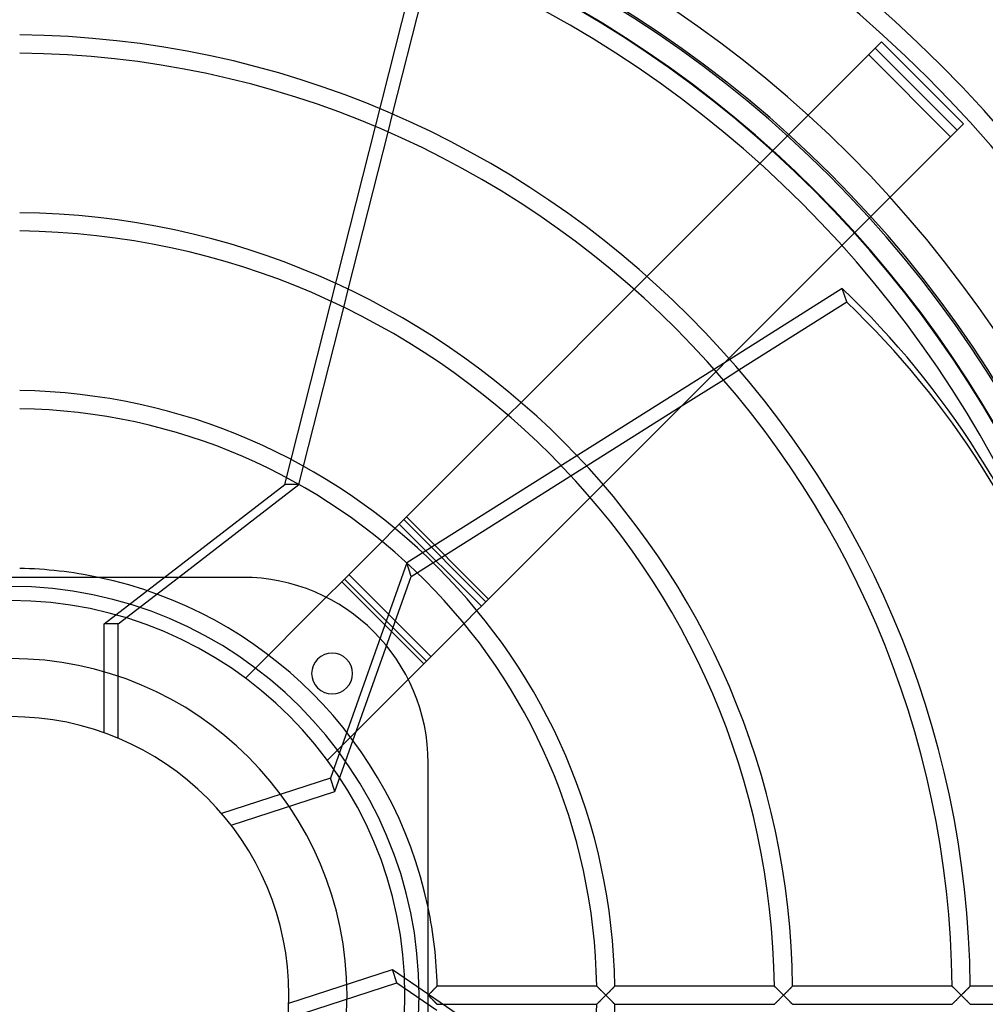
# Model space of a CAD drawing. Header units: millimetres. Extents: x -166 to 166, y -166 to 166.
# Tile 9 of 11: x 1 to 107, y -1 to 107. Entities that reach past the tile are written whole.
import ezdxf

# ---------------------------------------------------------------- set-up
doc = ezdxf.new("R2010")
doc.units = ezdxf.units.MM
doc.layers.add('HIDDEN', color=7, linetype='Continuous')
doc.layers.add('THICK', color=7, linetype='Continuous')

msp = doc.modelspace()

# ---------------------------------------------------------------- linework, layer by layer
at = {"layer": 'HIDDEN'}
for p, q in [((30.14, 56.1), (44.02, 110.93)), ((95.72, 104.74), (95.72, 104.74)), ((94.31, 103.33), (94.31, 103.33)), ((103.33, 94.31), (94.31, 103.33)), ((41.49, 94.81), (41.99, 96.77)), ((104.74, 95.72), (104.74, 95.72)), ((103.33, 94.31), (103.33, 94.31)), ((83.78, 92.8), (82.36, 91.38)), ((91.38, 82.36), (92.8, 83.78)), ((69.95, 78.96), (68.53, 77.55)), ((36.62, 75.55), (37.12, 77.53)), ((79.06, 69.84), (43.56, 47.48)), ((77.55, 68.53), (78.96, 69.95)), ((78.35, 67.61), (80.06, 68.69)), ((56.11, 65.12), (54.69, 63.71)), ((44.04, 46), (73.7, 64.69)), ((31.69, 56.1), (32.2, 58.1)), ((10.27, 40.8), (30.14, 56.1)), ((31.69, 56.1), (30.14, 56.1)), ((31.69, 56.1), (31.69, 56.1)), ((63.71, 54.69), (65.12, 56.11)), ((52.54, 43.52), (43.52, 52.54)), ((40.83, 49.84), (42.25, 51.26)), ((43.56, 47.48), (35.15, 23.85)), ((44.04, 46), (43.56, 47.48)), ((11.82, 40.8), (18.44, 45.9)), ((25.5, 45.9), (25.5, 45.9)), ((35.63, 22.37), (44.04, 46)), ((36.69, 45.71), (45.71, 36.69)), ((37.19, 46.21), (46.21, 37.19)), ((34.69, 43.71), (25.81, 34.83)), ((49.84, 40.83), (51.26, 42.25)), ((10.27, 28.83), (10.27, 40.8)), ((11.82, 40.8), (10.27, 40.8)), ((11.82, 28.23), (11.82, 40.8)), ((25.81, 34.83), (25.81, 34.83)), ((34.83, 25.81), (43.71, 34.69)), ((34.83, 25.81), (34.83, 25.81)), ((45.9, 25.5), (45.9, 25.5)), ((35.15, 23.85), (23.19, 19.96)), ((35.63, 22.37), (35.15, 23.85)), ((24.24, 18.67), (35.63, 22.37)), ((30.59, -0.86), (41.98, 2.84)), ((41.98, 2.84), (62.67, -11.33)), ((42.45, 1.37), (41.98, 2.84)), ((30.5, -2.52), (42.45, 1.37)), ((42.45, 1.37), (46.87, -1.66)), ((45.9, 0), (45.95, 0.05)), ((45.95, -0.05), (45.9, 0)), ((45.95, 0.05), (46, 0.1)), ((46, 0.1), (46.05, 0.15)), ((46.05, 0.15), (46.1, 0.2)), ((46.1, 0.2), (46.15, 0.25)), ((46.15, 0.25), (46.2, 0.3)), ((46.2, 0.3), (46.25, 0.35)), ((46.25, 0.35), (46.29, 0.4)), ((46.29, 0.4), (46.34, 0.44)), ((46.34, 0.44), (46.39, 0.49)), ((46.39, 0.49), (46.43, 0.54)), ((46.43, 0.54), (46.48, 0.58)), ((46.48, 0.58), (46.52, 0.63)), ((46.52, 0.63), (46.57, 0.67)), ((46.57, 0.67), (46.61, 0.71)), ((46.61, 0.71), (46.65, 0.75)), ((46.65, 0.75), (46.68, 0.79)), ((46.68, 0.79), (46.72, 0.83)), ((46.72, 0.83), (46.75, 0.86)), ((46.75, 0.86), (46.78, 0.89)), ((46.78, 0.89), (46.81, 0.92)), ((46.81, 0.92), (46.83, 0.94)), ((46.83, 0.94), (46.85, 0.96)), ((46.85, 0.96), (46.87, 0.98)), ((46.87, 0.98), (46.88, 0.99)), ((46.88, 0.99), (46.89, 1)), ((46.89, 1), (46.89, 1)), ((64.42, 1), (64.42, 1)), ((64.42, 1), (64.43, 0.99)), ((64.43, 0.99), (64.45, 0.98)), ((64.45, 0.98), (64.46, 0.96)), ((64.46, 0.96), (64.48, 0.94)), ((64.48, 0.94), (64.51, 0.91)), ((64.51, 0.91), (64.54, 0.89)), ((64.54, 0.89), (64.57, 0.85)), ((64.57, 0.85), (64.61, 0.82)), ((64.61, 0.82), (64.64, 0.78)), ((64.64, 0.78), (64.68, 0.74)), ((64.68, 0.74), (64.72, 0.7)), ((64.72, 0.7), (64.77, 0.66)), ((64.77, 0.66), (64.81, 0.62)), ((64.81, 0.62), (64.86, 0.57)), ((64.86, 0.57), (64.9, 0.52)), ((64.9, 0.52), (64.95, 0.48)), ((64.95, 0.48), (65, 0.43)), ((65, 0.43), (65.05, 0.38)), ((65.05, 0.38), (65.1, 0.32)), ((65.1, 0.32), (65.16, 0.27)), ((65.16, 0.27), (65.21, 0.22)), ((65.21, 0.22), (65.26, 0.17)), ((65.26, 0.17), (65.32, 0.11)), ((65.32, 0.11), (65.37, 0.06)), ((65.37, 0.06), (65.43, 0)), ((65.43, 0), (65.48, 0.05)), ((65.48, 0.05), (65.53, 0.1)), ((65.53, 0.1), (65.58, 0.15)), ((65.58, 0.15), (65.63, 0.2)), ((65.63, 0.2), (65.68, 0.25)), ((65.68, 0.25), (65.73, 0.3)), ((65.73, 0.3), (65.78, 0.35)), ((65.78, 0.35), (65.83, 0.4)), ((65.83, 0.4), (65.87, 0.44)), ((65.87, 0.44), (65.92, 0.49)), ((65.92, 0.49), (65.97, 0.54)), ((65.97, 0.54), (66.01, 0.58)), ((66.01, 0.58), (66.05, 0.63)), ((66.05, 0.63), (66.1, 0.67)), ((66.1, 0.67), (66.14, 0.71)), ((66.14, 0.71), (66.18, 0.75)), ((66.18, 0.75), (66.22, 0.79)), ((66.22, 0.79), (66.25, 0.83)), ((66.25, 0.83), (66.28, 0.86)), ((66.28, 0.86), (66.31, 0.89)), ((66.31, 0.89), (66.34, 0.92)), ((66.34, 0.92), (66.36, 0.94)), ((66.36, 0.94), (66.39, 0.96)), ((66.39, 0.96), (66.4, 0.98)), ((66.4, 0.98), (66.41, 0.99)), ((66.41, 0.99), (66.42, 1)), ((66.42, 1), (66.42, 1)), ((83.95, 1), (83.96, 1)), ((83.96, 1), (83.96, 0.99)), ((83.96, 0.99), (83.98, 0.98)), ((83.98, 0.98), (83.99, 0.96)), ((83.99, 0.96), (84.02, 0.94)), ((84.02, 0.94), (84.04, 0.91)), ((84.04, 0.91), (84.07, 0.89)), ((84.07, 0.89), (84.1, 0.85)), ((84.1, 0.85), (84.14, 0.82)), ((84.14, 0.82), (84.17, 0.78)), ((84.17, 0.78), (84.21, 0.74)), ((84.21, 0.74), (84.25, 0.7)), ((84.25, 0.7), (84.3, 0.66)), ((84.3, 0.66), (84.34, 0.62)), ((84.34, 0.62), (84.39, 0.57)), ((84.39, 0.57), (84.43, 0.52)), ((84.43, 0.52), (84.48, 0.48)), ((84.48, 0.48), (84.53, 0.43)), ((84.53, 0.43), (84.58, 0.38)), ((84.58, 0.38), (84.63, 0.33)), ((84.63, 0.33), (84.69, 0.27)), ((84.69, 0.27), (84.74, 0.22)), ((84.74, 0.22), (84.79, 0.17)), ((84.79, 0.17), (84.85, 0.11)), ((84.85, 0.11), (84.9, 0.06)), ((84.9, 0.06), (84.96, 0)), ((84.96, 0), (85.01, 0.05)), ((85.01, 0.05), (85.06, 0.1)), ((85.06, 0.1), (85.11, 0.15)), ((85.11, 0.15), (85.16, 0.2)), ((85.16, 0.2), (85.21, 0.25)), ((85.21, 0.25), (85.26, 0.3)), ((85.26, 0.3), (85.31, 0.35)), ((85.31, 0.35), (85.36, 0.4)), ((85.36, 0.4), (85.4, 0.44)), ((85.4, 0.44), (85.45, 0.49)), ((85.45, 0.49), (85.5, 0.54)), ((85.5, 0.54), (85.54, 0.58)), ((85.54, 0.58), (85.59, 0.63)), ((85.59, 0.63), (85.63, 0.67)), ((85.63, 0.67), (85.67, 0.71)), ((85.67, 0.71), (85.71, 0.75)), ((85.71, 0.75), (85.75, 0.79)), ((85.75, 0.79), (85.78, 0.83)), ((85.78, 0.83), (85.81, 0.86)), ((85.81, 0.86), (85.85, 0.89)), ((85.85, 0.89), (85.87, 0.92)), ((85.87, 0.92), (85.9, 0.94)), ((85.9, 0.94), (85.92, 0.96)), ((85.92, 0.96), (85.93, 0.98)), ((85.93, 0.98), (85.94, 0.99)), ((85.94, 0.99), (85.95, 1)), ((85.95, 1), (85.95, 1)), ((103.49, 1), (103.49, 1)), ((103.49, 1), (103.5, 0.99)), ((103.5, 0.99), (103.51, 0.98)), ((103.51, 0.98), (103.53, 0.96)), ((103.53, 0.96), (103.55, 0.94)), ((103.55, 0.94), (103.57, 0.91)), ((103.57, 0.91), (103.6, 0.89)), ((103.6, 0.89), (103.63, 0.85)), ((103.63, 0.85), (103.67, 0.82)), ((103.67, 0.82), (103.7, 0.78)), ((103.7, 0.78), (103.74, 0.74)), ((103.74, 0.74), (103.78, 0.7)), ((103.78, 0.7), (103.83, 0.66)), ((103.83, 0.66), (103.87, 0.62)), ((103.87, 0.62), (103.92, 0.57)), ((103.92, 0.57), (103.96, 0.53)), ((103.96, 0.53), (104.01, 0.48)), ((104.01, 0.48), (104.06, 0.43)), ((104.06, 0.43), (104.11, 0.38)), ((104.11, 0.38), (104.16, 0.33)), ((104.16, 0.33), (104.22, 0.27)), ((104.22, 0.27), (104.27, 0.22)), ((104.27, 0.22), (104.32, 0.17)), ((104.32, 0.17), (104.38, 0.11)), ((104.38, 0.11), (104.43, 0.06)), ((104.43, 0.06), (104.49, 0)), ((104.49, 0), (104.54, 0.05)), ((104.54, 0.05), (104.59, 0.1)), ((104.59, 0.1), (104.65, 0.16)), ((104.65, 0.16), (104.7, 0.21)), ((104.7, 0.21), (104.75, 0.26)), ((104.75, 0.26), (104.8, 0.31)), ((104.8, 0.31), (104.85, 0.36)), ((104.85, 0.36), (104.9, 0.41)), ((104.9, 0.41), (104.95, 0.46)), ((104.95, 0.46), (105, 0.51)), ((105, 0.51), (105.05, 0.56)), ((105.05, 0.56), (105.09, 0.6)), ((105.09, 0.6), (105.14, 0.65)), ((105.14, 0.65), (105.18, 0.69)), ((105.18, 0.69), (105.22, 0.74)), ((105.22, 0.74), (105.26, 0.78)), ((105.26, 0.78), (105.3, 0.81)), ((105.3, 0.81), (105.34, 0.85)), ((105.34, 0.85), (105.37, 0.88)), ((105.37, 0.88), (105.4, 0.91)), ((105.4, 0.91), (105.42, 0.94)), ((105.42, 0.94), (105.44, 0.96)), ((105.44, 0.96), (105.46, 0.98)), ((105.46, 0.98), (105.47, 0.99)), ((105.47, 0.99), (105.48, 1)), ((105.48, 1), (105.49, 1)), ((46, -0.1), (45.95, -0.05)), ((46.05, -0.15), (46, -0.1)), ((46.1, -0.2), (46.05, -0.15)), ((46.15, -0.25), (46.1, -0.2)), ((46.2, -0.3), (46.15, -0.25)), ((46.25, -0.35), (46.2, -0.3)), ((46.29, -0.4), (46.25, -0.35)), ((46.34, -0.44), (46.29, -0.4)), ((46.39, -0.49), (46.34, -0.44)), ((46.43, -0.54), (46.39, -0.49)), ((46.48, -0.58), (46.43, -0.54)), ((46.52, -0.63), (46.48, -0.58)), ((46.57, -0.67), (46.52, -0.63)), ((46.61, -0.71), (46.57, -0.67)), ((46.65, -0.75), (46.61, -0.71)), ((46.68, -0.79), (46.65, -0.75)), ((46.72, -0.83), (46.68, -0.79)), ((46.75, -0.86), (46.72, -0.83)), ((46.78, -0.89), (46.75, -0.86)), ((46.81, -0.92), (46.78, -0.89)), ((46.83, -0.94), (46.81, -0.92)), ((46.85, -0.96), (46.83, -0.94)), ((46.87, -0.98), (46.85, -0.96)), ((46.88, -0.99), (46.87, -0.98)), ((46.89, -1), (46.88, -0.99)), ((46.89, -1), (46.89, -1)), ((64.43, -0.99), (64.42, -1)), ((64.42, -1), (64.42, -1)), ((64.45, -0.98), (64.43, -0.99)), ((64.46, -0.96), (64.45, -0.98)), ((64.48, -0.94), (64.46, -0.96)), ((64.51, -0.91), (64.48, -0.94)), ((64.54, -0.89), (64.51, -0.91)), ((64.57, -0.85), (64.54, -0.89)), ((64.61, -0.82), (64.57, -0.85)), ((64.64, -0.78), (64.61, -0.82)), ((64.68, -0.74), (64.64, -0.78)), ((64.72, -0.7), (64.68, -0.74)), ((64.77, -0.66), (64.72, -0.7)), ((64.81, -0.62), (64.77, -0.66)), ((64.86, -0.57), (64.81, -0.62)), ((64.9, -0.52), (64.86, -0.57)), ((64.95, -0.48), (64.9, -0.52)), ((65, -0.43), (64.95, -0.48)), ((65.05, -0.38), (65, -0.43)), ((65.1, -0.32), (65.05, -0.38)), ((65.16, -0.27), (65.1, -0.32)), ((65.21, -0.22), (65.16, -0.27)), ((65.26, -0.17), (65.21, -0.22)), ((65.32, -0.11), (65.26, -0.17)), ((65.37, -0.06), (65.32, -0.11)), ((65.43, 0), (65.37, -0.06)), ((65.48, -0.05), (65.43, 0)), ((65.53, -0.1), (65.48, -0.05)), ((65.59, -0.16), (65.53, -0.1)), ((65.64, -0.21), (65.59, -0.16)), ((65.69, -0.26), (65.64, -0.21)), ((65.74, -0.31), (65.69, -0.26)), ((65.79, -0.36), (65.74, -0.31)), ((65.84, -0.41), (65.79, -0.36)), ((65.89, -0.46), (65.84, -0.41)), ((65.94, -0.51), (65.89, -0.46)), ((65.98, -0.56), (65.94, -0.51)), ((66.03, -0.6), (65.98, -0.56)), ((66.08, -0.65), (66.03, -0.6)), ((66.12, -0.69), (66.08, -0.65)), ((66.16, -0.74), (66.12, -0.69)), ((66.2, -0.78), (66.16, -0.74)), ((66.24, -0.81), (66.2, -0.78)), ((66.27, -0.85), (66.24, -0.81)), ((66.31, -0.88), (66.27, -0.85)), ((66.34, -0.91), (66.31, -0.88)), ((66.36, -0.94), (66.34, -0.91)), ((66.38, -0.96), (66.36, -0.94)), ((66.4, -0.98), (66.38, -0.96)), ((66.41, -0.99), (66.4, -0.98)), ((66.42, -1), (66.41, -0.99)), ((66.42, -1), (66.42, -1)), ((83.96, -1), (83.95, -1)), ((83.98, -0.98), (83.96, -0.99)), ((83.96, -0.99), (83.96, -1)), ((83.99, -0.96), (83.98, -0.98)), ((84.02, -0.94), (83.99, -0.96)), ((84.04, -0.91), (84.02, -0.94)), ((84.07, -0.89), (84.04, -0.91)), ((84.1, -0.85), (84.07, -0.89)), ((84.14, -0.82), (84.1, -0.85)), ((84.17, -0.78), (84.14, -0.82)), ((84.21, -0.74), (84.17, -0.78)), ((84.25, -0.7), (84.21, -0.74)), ((84.3, -0.66), (84.25, -0.7)), ((84.34, -0.62), (84.3, -0.66)), ((84.39, -0.57), (84.34, -0.62)), ((84.43, -0.52), (84.39, -0.57)), ((84.48, -0.48), (84.43, -0.52)), ((84.53, -0.43), (84.48, -0.48)), ((84.58, -0.38), (84.53, -0.43)), ((84.63, -0.33), (84.58, -0.38)), ((84.69, -0.27), (84.63, -0.33)), ((84.74, -0.22), (84.69, -0.27)), ((84.79, -0.17), (84.74, -0.22)), ((84.85, -0.11), (84.79, -0.17)), ((84.9, -0.06), (84.85, -0.11)), ((84.96, 0), (84.9, -0.06)), ((85.01, -0.05), (84.96, 0)), ((85.06, -0.1), (85.01, -0.05)), ((85.12, -0.16), (85.06, -0.1)), ((85.17, -0.21), (85.12, -0.16)), ((85.22, -0.26), (85.17, -0.21)), ((85.27, -0.31), (85.22, -0.26)), ((85.32, -0.36), (85.27, -0.31)), ((85.37, -0.41), (85.32, -0.36)), ((85.42, -0.46), (85.37, -0.41)), ((85.47, -0.51), (85.42, -0.46)), ((85.52, -0.56), (85.47, -0.51)), ((85.56, -0.6), (85.52, -0.56)), ((85.61, -0.65), (85.56, -0.6)), ((85.65, -0.69), (85.61, -0.65)), ((85.69, -0.74), (85.65, -0.69)), ((85.73, -0.78), (85.69, -0.74)), ((85.77, -0.81), (85.73, -0.78)), ((85.8, -0.85), (85.77, -0.81)), ((85.84, -0.88), (85.8, -0.85)), ((85.87, -0.91), (85.84, -0.88)), ((85.89, -0.94), (85.87, -0.91)), ((85.91, -0.96), (85.89, -0.94)), ((85.93, -0.98), (85.91, -0.96)), ((85.94, -0.99), (85.93, -0.98)), ((85.95, -1), (85.94, -0.99)), ((85.95, -1), (85.95, -1)), ((103.5, -0.99), (103.49, -1)), ((103.49, -1), (103.49, -1)), ((103.51, -0.98), (103.5, -0.99)), ((103.53, -0.96), (103.51, -0.98)), ((103.55, -0.94), (103.53, -0.96)), ((103.57, -0.91), (103.55, -0.94)), ((103.6, -0.89), (103.57, -0.91)), ((103.63, -0.85), (103.6, -0.89)), ((103.67, -0.82), (103.63, -0.85)), ((103.7, -0.78), (103.67, -0.82)), ((103.74, -0.74), (103.7, -0.78)), ((103.78, -0.7), (103.74, -0.74)), ((103.83, -0.66), (103.78, -0.7)), ((103.87, -0.62), (103.83, -0.66)), ((103.92, -0.57), (103.87, -0.62)), ((103.96, -0.53), (103.92, -0.57)), ((104.01, -0.48), (103.96, -0.53)), ((104.06, -0.43), (104.01, -0.48)), ((104.11, -0.38), (104.06, -0.43)), ((104.16, -0.33), (104.11, -0.38)), ((104.22, -0.27), (104.16, -0.33)), ((104.27, -0.22), (104.22, -0.27)), ((104.32, -0.17), (104.27, -0.22)), ((104.38, -0.11), (104.32, -0.17)), ((104.43, -0.06), (104.38, -0.11)), ((104.49, 0), (104.43, -0.06)), ((104.54, -0.05), (104.49, 0)), ((104.59, -0.1), (104.54, -0.05)), ((104.64, -0.15), (104.59, -0.1)), ((104.69, -0.2), (104.64, -0.15)), ((104.74, -0.25), (104.69, -0.2)), ((104.79, -0.3), (104.74, -0.25)), ((104.84, -0.35), (104.79, -0.3)), ((104.89, -0.4), (104.84, -0.35)), ((104.93, -0.44), (104.89, -0.4)), ((104.98, -0.49), (104.93, -0.44)), ((105.03, -0.54), (104.98, -0.49)), ((105.07, -0.58), (105.03, -0.54)), ((105.12, -0.63), (105.07, -0.58)), ((105.16, -0.67), (105.12, -0.63)), ((105.2, -0.71), (105.16, -0.67)), ((105.24, -0.75), (105.2, -0.71)), ((105.28, -0.79), (105.24, -0.75)), ((105.31, -0.83), (105.28, -0.79)), ((105.35, -0.86), (105.31, -0.83)), ((105.38, -0.89), (105.35, -0.86)), ((105.4, -0.92), (105.38, -0.89)), ((105.43, -0.94), (105.4, -0.92)), ((105.45, -0.96), (105.43, -0.94)), ((105.46, -0.98), (105.45, -0.96)), ((105.48, -0.99), (105.46, -0.98)), ((105.48, -1), (105.48, -0.99)), ((105.49, -1), (105.48, -1))]:
    msp.add_line(p, q, dxfattribs=at)
for radius, start, end in [(130.5, 0, 90), (127.3, 0, 180), (127.5, 0, 90), (124.95, 0, 180), (46.9, 11.8529, 78.1471), (44.9, 0, 180), (36.98, 0, 90), (30.6, 0, 180), (130.5, 180, 0), (124.95, 180, 0), (44.9, 180, 0), (36.98, 180, 0), (30.6, 180, 0), (127.5, 270, 0)]:
    msp.add_arc((0, 0), radius, start, end, dxfattribs=at)
at = {"layer": 'THICK'}
for p, q in [((41.99, 96.77), (45.57, 110.93)), ((95.02, 104.03), (83.78, 92.8)), ((95.72, 104.74), (95.02, 104.03)), ((104.03, 95.02), (95.02, 104.03)), ((104.74, 95.72), (95.72, 104.74)), ((104.03, 95.02), (104.74, 95.72)), ((37.12, 77.53), (41.49, 94.81)), ((92.8, 83.78), (104.03, 95.02)), ((82.36, 91.38), (69.95, 78.96)), ((78.96, 69.95), (91.38, 82.36)), ((68.53, 77.55), (56.11, 65.12)), ((91.42, 77.62), (79.06, 69.84)), ((91.9, 76.15), (91.42, 77.62)), ((80.06, 68.69), (91.9, 76.15)), ((32.2, 58.1), (36.62, 75.55)), ((65.12, 56.11), (77.55, 68.53)), ((73.7, 64.69), (78.35, 67.61)), ((54.69, 63.71), (43.23, 52.25)), ((18.44, 45.9), (31.69, 56.1)), ((52.25, 43.23), (63.71, 54.69)), ((42.73, 51.75), (43.23, 52.25)), ((43.23, 52.25), (52.25, 43.23)), ((42.25, 51.26), (42.73, 51.75)), ((42.73, 51.75), (51.75, 42.73)), ((36.4, 45.41), (40.83, 49.84)), ((25.5, 45.9), (-25.5, 45.9)), ((36.4, 45.41), (34.69, 43.71)), ((36.4, 45.41), (45.41, 36.4)), ((51.26, 42.25), (51.75, 42.73)), ((52.25, 43.23), (51.75, 42.73)), ((45.41, 36.4), (49.84, 40.83)), ((43.71, 34.69), (45.41, 36.4)), ((45.9, -25.5), (45.9, 25.5)), ((45.95, 0.05), (45.9, 0)), ((45.9, 0), (45.95, -0.05)), ((46, 0.1), (45.95, 0.05)), ((46.06, 0.16), (46, 0.1)), ((46.11, 0.21), (46.06, 0.16)), ((46.16, 0.26), (46.11, 0.21)), ((46.21, 0.31), (46.16, 0.26)), ((46.26, 0.36), (46.21, 0.31)), ((46.31, 0.41), (46.26, 0.36)), ((46.36, 0.46), (46.31, 0.41)), ((46.41, 0.51), (46.36, 0.46)), ((46.45, 0.56), (46.41, 0.51)), ((46.5, 0.6), (46.45, 0.56)), ((46.54, 0.65), (46.5, 0.6)), ((46.59, 0.69), (46.54, 0.65)), ((46.63, 0.74), (46.59, 0.69)), ((46.67, 0.78), (46.63, 0.74)), ((46.71, 0.81), (46.67, 0.78)), ((46.74, 0.85), (46.71, 0.81)), ((46.77, 0.88), (46.74, 0.85)), ((46.8, 0.91), (46.77, 0.88)), ((46.83, 0.94), (46.8, 0.91)), ((46.85, 0.96), (46.83, 0.94)), ((46.87, 0.98), (46.85, 0.96)), ((46.88, 0.99), (46.87, 0.98)), ((46.89, 1), (46.88, 0.99)), ((64.42, 1), (46.89, 1)), ((46.89, 1), (46.89, 1)), ((64.43, 1), (64.42, 1)), ((64.43, 0.99), (64.43, 1)), ((64.45, 0.98), (64.43, 0.99)), ((64.47, 0.96), (64.45, 0.98)), ((64.49, 0.93), (64.47, 0.96)), ((64.52, 0.91), (64.49, 0.93)), ((64.55, 0.88), (64.52, 0.91)), ((64.58, 0.84), (64.55, 0.88)), ((64.62, 0.81), (64.58, 0.84)), ((64.66, 0.77), (64.62, 0.81)), ((64.7, 0.72), (64.66, 0.77)), ((64.74, 0.68), (64.7, 0.72)), ((64.79, 0.64), (64.74, 0.68)), ((64.84, 0.59), (64.79, 0.64)), ((64.89, 0.54), (64.84, 0.59)), ((64.94, 0.49), (64.89, 0.54)), ((64.99, 0.44), (64.94, 0.49)), ((65.04, 0.39), (64.99, 0.44)), ((65.09, 0.34), (65.04, 0.39)), ((65.15, 0.28), (65.09, 0.34)), ((65.2, 0.23), (65.15, 0.28)), ((65.26, 0.17), (65.2, 0.23)), ((65.32, 0.11), (65.26, 0.17)), ((65.37, 0.06), (65.32, 0.11)), ((65.43, 0), (65.37, 0.06)), ((65.48, 0.05), (65.43, 0)), ((65.53, 0.1), (65.48, 0.05)), ((65.59, 0.16), (65.53, 0.1)), ((65.64, 0.21), (65.59, 0.16)), ((65.69, 0.26), (65.64, 0.21)), ((65.74, 0.31), (65.69, 0.26)), ((65.79, 0.36), (65.74, 0.31)), ((65.84, 0.41), (65.79, 0.36)), ((65.89, 0.46), (65.84, 0.41)), ((65.94, 0.51), (65.89, 0.46)), ((65.98, 0.56), (65.94, 0.51)), ((66.03, 0.6), (65.98, 0.56)), ((66.08, 0.65), (66.03, 0.6)), ((66.12, 0.69), (66.08, 0.65)), ((66.16, 0.74), (66.12, 0.69)), ((66.2, 0.78), (66.16, 0.74)), ((66.24, 0.81), (66.2, 0.78)), ((66.27, 0.85), (66.24, 0.81)), ((66.31, 0.88), (66.27, 0.85)), ((66.34, 0.91), (66.31, 0.88)), ((66.36, 0.94), (66.34, 0.91)), ((66.38, 0.96), (66.36, 0.94)), ((66.4, 0.98), (66.38, 0.96)), ((66.41, 0.99), (66.4, 0.98)), ((66.42, 1), (66.41, 0.99)), ((83.95, 1), (66.42, 1)), ((66.42, 1), (66.42, 1)), ((83.96, 1), (83.95, 1)), ((83.97, 0.99), (83.96, 1)), ((83.98, 0.97), (83.97, 0.99)), ((84, 0.96), (83.98, 0.97)), ((84.02, 0.93), (84, 0.96)), ((84.05, 0.9), (84.02, 0.93)), ((84.08, 0.87), (84.05, 0.9)), ((84.12, 0.84), (84.08, 0.87)), ((84.16, 0.8), (84.12, 0.84)), ((84.2, 0.76), (84.16, 0.8)), ((84.24, 0.72), (84.2, 0.76)), ((84.29, 0.67), (84.24, 0.72)), ((84.33, 0.63), (84.29, 0.67)), ((84.38, 0.58), (84.33, 0.63)), ((84.43, 0.53), (84.38, 0.58)), ((84.48, 0.48), (84.43, 0.53)), ((84.53, 0.43), (84.48, 0.48)), ((84.58, 0.38), (84.53, 0.43)), ((84.64, 0.32), (84.58, 0.38)), ((84.69, 0.27), (84.64, 0.32)), ((84.74, 0.22), (84.69, 0.27)), ((84.8, 0.16), (84.74, 0.22)), ((84.85, 0.11), (84.8, 0.16)), ((84.91, 0.05), (84.85, 0.11)), ((84.96, 0), (84.91, 0.05)), ((85.01, 0.05), (84.96, 0)), ((85.06, 0.1), (85.01, 0.05)), ((85.12, 0.16), (85.06, 0.1)), ((85.17, 0.21), (85.12, 0.16)), ((85.22, 0.26), (85.17, 0.21)), ((85.27, 0.31), (85.22, 0.26)), ((85.32, 0.36), (85.27, 0.31)), ((85.37, 0.41), (85.32, 0.36)), ((85.42, 0.46), (85.37, 0.41)), ((85.47, 0.51), (85.42, 0.46)), ((85.52, 0.56), (85.47, 0.51)), ((85.56, 0.6), (85.52, 0.56)), ((85.61, 0.65), (85.56, 0.6)), ((85.65, 0.69), (85.61, 0.65)), ((85.69, 0.74), (85.65, 0.69)), ((85.73, 0.78), (85.69, 0.74)), ((85.77, 0.81), (85.73, 0.78)), ((85.8, 0.85), (85.77, 0.81)), ((85.84, 0.88), (85.8, 0.85)), ((85.87, 0.91), (85.84, 0.88)), ((85.89, 0.94), (85.87, 0.91)), ((85.91, 0.96), (85.89, 0.94)), ((85.93, 0.98), (85.91, 0.96)), ((85.94, 0.99), (85.93, 0.98)), ((85.95, 1), (85.94, 0.99)), ((103.49, 1), (85.95, 1)), ((85.95, 1), (85.95, 1)), ((103.5, 0.99), (103.49, 1)), ((103.49, 1), (103.49, 1)), ((103.51, 0.97), (103.5, 0.99)), ((103.53, 0.96), (103.51, 0.97)), ((103.55, 0.93), (103.53, 0.96)), ((103.58, 0.9), (103.55, 0.93)), ((103.61, 0.87), (103.58, 0.9)), ((103.65, 0.84), (103.61, 0.87)), ((103.69, 0.8), (103.65, 0.84)), ((103.73, 0.76), (103.69, 0.8)), ((103.77, 0.72), (103.73, 0.76)), ((103.82, 0.67), (103.77, 0.72)), ((103.86, 0.63), (103.82, 0.67)), ((103.91, 0.58), (103.86, 0.63)), ((103.96, 0.53), (103.91, 0.58)), ((104.01, 0.48), (103.96, 0.53)), ((104.06, 0.43), (104.01, 0.48)), ((104.11, 0.38), (104.06, 0.43)), ((104.17, 0.32), (104.11, 0.38)), ((104.22, 0.27), (104.17, 0.32)), ((104.27, 0.22), (104.22, 0.27)), ((104.33, 0.16), (104.27, 0.22)), ((104.38, 0.11), (104.33, 0.16)), ((104.44, 0.05), (104.38, 0.11)), ((104.49, 0), (104.44, 0.05)), ((104.54, 0.05), (104.49, 0)), ((104.59, 0.1), (104.54, 0.05)), ((104.64, 0.15), (104.59, 0.1)), ((104.69, 0.2), (104.64, 0.15)), ((104.74, 0.25), (104.69, 0.2)), ((104.79, 0.3), (104.74, 0.25)), ((104.84, 0.35), (104.79, 0.3)), ((104.89, 0.4), (104.84, 0.35)), ((104.93, 0.44), (104.89, 0.4)), ((104.98, 0.49), (104.93, 0.44)), ((105.03, 0.54), (104.98, 0.49)), ((105.07, 0.58), (105.03, 0.54)), ((105.12, 0.63), (105.07, 0.58)), ((105.16, 0.67), (105.12, 0.63)), ((105.2, 0.71), (105.16, 0.67)), ((105.24, 0.75), (105.2, 0.71)), ((105.28, 0.79), (105.24, 0.75)), ((105.31, 0.83), (105.28, 0.79)), ((105.35, 0.86), (105.31, 0.83)), ((105.38, 0.89), (105.35, 0.86)), ((105.4, 0.92), (105.38, 0.89)), ((105.43, 0.94), (105.4, 0.92)), ((105.45, 0.96), (105.43, 0.94)), ((105.46, 0.98), (105.45, 0.96)), ((105.48, 0.99), (105.46, 0.98)), ((105.49, 1), (105.48, 1)), ((105.48, 1), (105.48, 0.99)), ((123.02, 1), (105.49, 1)), ((45.95, -0.05), (46, -0.1)), ((46, -0.1), (46.06, -0.16)), ((46.06, -0.16), (46.11, -0.21)), ((46.11, -0.21), (46.16, -0.26)), ((46.16, -0.26), (46.21, -0.31)), ((46.21, -0.31), (46.26, -0.36)), ((46.26, -0.36), (46.31, -0.41)), ((46.31, -0.41), (46.36, -0.46)), ((46.36, -0.46), (46.41, -0.51)), ((46.41, -0.51), (46.45, -0.56)), ((46.45, -0.56), (46.5, -0.6)), ((46.5, -0.6), (46.54, -0.65)), ((46.54, -0.65), (46.59, -0.69)), ((46.59, -0.69), (46.63, -0.74)), ((46.63, -0.74), (46.67, -0.78)), ((46.67, -0.78), (46.71, -0.81)), ((46.71, -0.81), (46.74, -0.85)), ((46.74, -0.85), (46.77, -0.88)), ((46.77, -0.88), (46.8, -0.91)), ((46.8, -0.91), (46.83, -0.94)), ((46.83, -0.94), (46.85, -0.96)), ((46.85, -0.96), (46.87, -0.98)), ((46.87, -0.98), (46.88, -0.99)), ((46.88, -0.99), (46.89, -1)), ((46.89, -1), (46.89, -1)), ((46.89, -1), (64.42, -1)), ((64.42, -1), (64.43, -1)), ((64.43, -0.99), (64.45, -0.98)), ((64.43, -1), (64.43, -0.99)), ((64.45, -0.98), (64.47, -0.96)), ((64.47, -0.96), (64.49, -0.93)), ((64.49, -0.93), (64.52, -0.91)), ((64.52, -0.91), (64.55, -0.88)), ((64.55, -0.88), (64.58, -0.84)), ((64.58, -0.84), (64.62, -0.81)), ((64.62, -0.81), (64.66, -0.77)), ((64.66, -0.77), (64.7, -0.72)), ((64.7, -0.72), (64.74, -0.68)), ((64.74, -0.68), (64.79, -0.64)), ((64.79, -0.64), (64.84, -0.59)), ((64.84, -0.59), (64.89, -0.54)), ((64.89, -0.54), (64.94, -0.49)), ((64.94, -0.49), (64.99, -0.44)), ((64.99, -0.44), (65.04, -0.39)), ((65.04, -0.39), (65.09, -0.34)), ((65.09, -0.34), (65.15, -0.28)), ((65.15, -0.28), (65.2, -0.23)), ((65.2, -0.23), (65.26, -0.17)), ((65.26, -0.17), (65.32, -0.11)), ((65.32, -0.11), (65.37, -0.06)), ((65.37, -0.06), (65.43, 0)), ((65.43, 0), (65.48, -0.05)), ((65.48, -0.05), (65.53, -0.1)), ((65.53, -0.1), (65.58, -0.15)), ((65.58, -0.15), (65.63, -0.2)), ((65.63, -0.2), (65.68, -0.25)), ((65.68, -0.25), (65.73, -0.3)), ((65.73, -0.3), (65.78, -0.35)), ((65.78, -0.35), (65.83, -0.4)), ((65.83, -0.4), (65.87, -0.44)), ((65.87, -0.44), (65.92, -0.49)), ((65.92, -0.49), (65.97, -0.54)), ((65.97, -0.54), (66.01, -0.58)), ((66.01, -0.58), (66.05, -0.63)), ((66.05, -0.63), (66.1, -0.67)), ((66.1, -0.67), (66.14, -0.71)), ((66.14, -0.71), (66.18, -0.75)), ((66.18, -0.75), (66.22, -0.79)), ((66.22, -0.79), (66.25, -0.83)), ((66.25, -0.83), (66.28, -0.86)), ((66.28, -0.86), (66.31, -0.89)), ((66.31, -0.89), (66.34, -0.92)), ((66.34, -0.92), (66.36, -0.94)), ((66.36, -0.94), (66.39, -0.96)), ((66.39, -0.96), (66.4, -0.98)), ((66.4, -0.98), (66.41, -0.99)), ((66.41, -0.99), (66.42, -1)), ((66.42, -1), (83.95, -1)), ((66.42, -1), (66.42, -1)), ((83.95, -1), (83.96, -1)), ((83.96, -1), (83.97, -0.99)), ((83.97, -0.99), (83.98, -0.97)), ((83.98, -0.97), (84, -0.96)), ((84, -0.96), (84.02, -0.93)), ((84.02, -0.93), (84.05, -0.9)), ((84.05, -0.9), (84.08, -0.87)), ((84.08, -0.87), (84.12, -0.84)), ((84.12, -0.84), (84.16, -0.8)), ((84.16, -0.8), (84.2, -0.76)), ((84.2, -0.76), (84.24, -0.72)), ((84.24, -0.72), (84.29, -0.67)), ((84.29, -0.67), (84.33, -0.63)), ((84.33, -0.63), (84.38, -0.58)), ((84.38, -0.58), (84.43, -0.53)), ((84.43, -0.53), (84.48, -0.48)), ((84.48, -0.48), (84.53, -0.43)), ((84.53, -0.43), (84.58, -0.38)), ((84.58, -0.38), (84.64, -0.32)), ((84.64, -0.32), (84.69, -0.27)), ((84.69, -0.27), (84.74, -0.22)), ((84.74, -0.22), (84.8, -0.16)), ((84.8, -0.16), (84.85, -0.11)), ((84.85, -0.11), (84.91, -0.05)), ((84.91, -0.05), (84.96, 0)), ((84.96, 0), (85.01, -0.05)), ((85.01, -0.05), (85.06, -0.1)), ((85.06, -0.1), (85.11, -0.15)), ((85.11, -0.15), (85.16, -0.2)), ((85.16, -0.2), (85.21, -0.25)), ((85.21, -0.25), (85.26, -0.3)), ((85.26, -0.3), (85.31, -0.35)), ((85.31, -0.35), (85.36, -0.4)), ((85.36, -0.4), (85.4, -0.44)), ((85.4, -0.44), (85.45, -0.49)), ((85.45, -0.49), (85.5, -0.54)), ((85.5, -0.54), (85.54, -0.58)), ((85.54, -0.58), (85.59, -0.63)), ((85.59, -0.63), (85.63, -0.67)), ((85.63, -0.67), (85.67, -0.71)), ((85.67, -0.71), (85.71, -0.75)), ((85.71, -0.75), (85.75, -0.79)), ((85.75, -0.79), (85.78, -0.83)), ((85.78, -0.83), (85.81, -0.86)), ((85.81, -0.86), (85.85, -0.89)), ((85.85, -0.89), (85.87, -0.92)), ((85.87, -0.92), (85.9, -0.94)), ((85.9, -0.94), (85.92, -0.96)), ((85.92, -0.96), (85.93, -0.98)), ((85.93, -0.98), (85.94, -0.99)), ((85.94, -0.99), (85.95, -1)), ((85.95, -1), (103.49, -1)), ((85.95, -1), (85.95, -1)), ((103.49, -1), (103.5, -0.99)), ((103.49, -1), (103.49, -1)), ((103.5, -0.99), (103.51, -0.97)), ((103.51, -0.97), (103.53, -0.96)), ((103.53, -0.96), (103.55, -0.93)), ((103.55, -0.93), (103.58, -0.9)), ((103.58, -0.9), (103.61, -0.87)), ((103.61, -0.87), (103.65, -0.84)), ((103.65, -0.84), (103.69, -0.8)), ((103.69, -0.8), (103.73, -0.76)), ((103.73, -0.76), (103.77, -0.72)), ((103.77, -0.72), (103.82, -0.67)), ((103.82, -0.67), (103.86, -0.63)), ((103.86, -0.63), (103.91, -0.58)), ((103.91, -0.58), (103.96, -0.53)), ((103.96, -0.53), (104.01, -0.48)), ((104.01, -0.48), (104.06, -0.43)), ((104.06, -0.43), (104.11, -0.38)), ((104.11, -0.38), (104.17, -0.32)), ((104.17, -0.32), (104.22, -0.27)), ((104.22, -0.27), (104.27, -0.22)), ((104.27, -0.22), (104.33, -0.16)), ((104.33, -0.16), (104.38, -0.11)), ((104.38, -0.11), (104.44, -0.05)), ((104.44, -0.05), (104.49, 0)), ((104.49, 0), (104.54, -0.05)), ((104.54, -0.05), (104.59, -0.1)), ((104.59, -0.1), (104.65, -0.16)), ((104.65, -0.16), (104.7, -0.21)), ((104.7, -0.21), (104.75, -0.26)), ((104.75, -0.26), (104.8, -0.31)), ((104.8, -0.31), (104.85, -0.36)), ((104.85, -0.36), (104.9, -0.41)), ((104.9, -0.41), (104.95, -0.46)), ((104.95, -0.46), (105, -0.51)), ((105, -0.51), (105.05, -0.56)), ((105.05, -0.56), (105.09, -0.6)), ((105.09, -0.6), (105.14, -0.65)), ((105.14, -0.65), (105.18, -0.69)), ((105.18, -0.69), (105.22, -0.74)), ((105.22, -0.74), (105.26, -0.78)), ((105.26, -0.78), (105.3, -0.81)), ((105.3, -0.81), (105.34, -0.85)), ((105.34, -0.85), (105.37, -0.88)), ((105.37, -0.88), (105.4, -0.91)), ((105.4, -0.91), (105.42, -0.94)), ((105.42, -0.94), (105.44, -0.96)), ((105.44, -0.96), (105.46, -0.98)), ((105.46, -0.98), (105.47, -0.99)), ((105.47, -0.99), (105.48, -1)), ((105.48, -1), (105.49, -1)), ((105.49, -1), (123.02, -1))]:
    msp.add_line(p, q, dxfattribs=at)
for centre, radius, start, end in [((0, 0), 144.55, 0, 90), ((0, 0), 142.55, 0.4019, 89.5981), ((0, 0), 125.02, 0.4583, 89.5417), ((0, 0), 123.02, 0.4658, 89.5342), ((0, 0), 105.49, 0.5432, 89.4569), ((0, 0), 103.49, 0.5536, 89.4463), ((0, 0), 85.96, 0.6666, 89.3335), ((0, 0), 83.96, 0.6825, 89.3176), ((0, 0), 66.43, 0.8625, 89.1375), ((0, 0), 64.43, 0.8893, 89.1107), ((0, 0), 46.9, 78.1471, 88.7783), ((25.5, 25.5), 20.4, 0, 90), ((0, 0), 43.35, 0, 90), ((0, 0), 36.98, 0, 90), ((35.34, 35.34), 2.25, 135, 315), ((35.34, 35.34), 2.25, 315, 135), ((0, 0), 46.9, 1.2218, 11.8529), ((0, 0), 36.98, 180, 0), ((0, 0), 43.35, 270, 0), ((0, 0), 144.55, 270, 0), ((0, 0), 142.55, 270.4019, 359.5981), ((0, 0), 66.43, 270.8625, 359.1375), ((0, 0), 64.43, 270.8893, 359.1107)]:
    msp.add_arc(centre, radius, start, end, dxfattribs=at)
for centre, major_axis, start_param, end_param in [((-0.24, 0.74), (-116.41, -37.82), -3.141593, -2.70526), ((0.24, -0.74), (116.41, 37.82), 0, 0.436332)]:
    msp.add_ellipse(centre, major_axis=major_axis, ratio=0.866025, start_param=start_param, end_param=end_param, dxfattribs=at)

doc.saveas('drawing.dxf')
